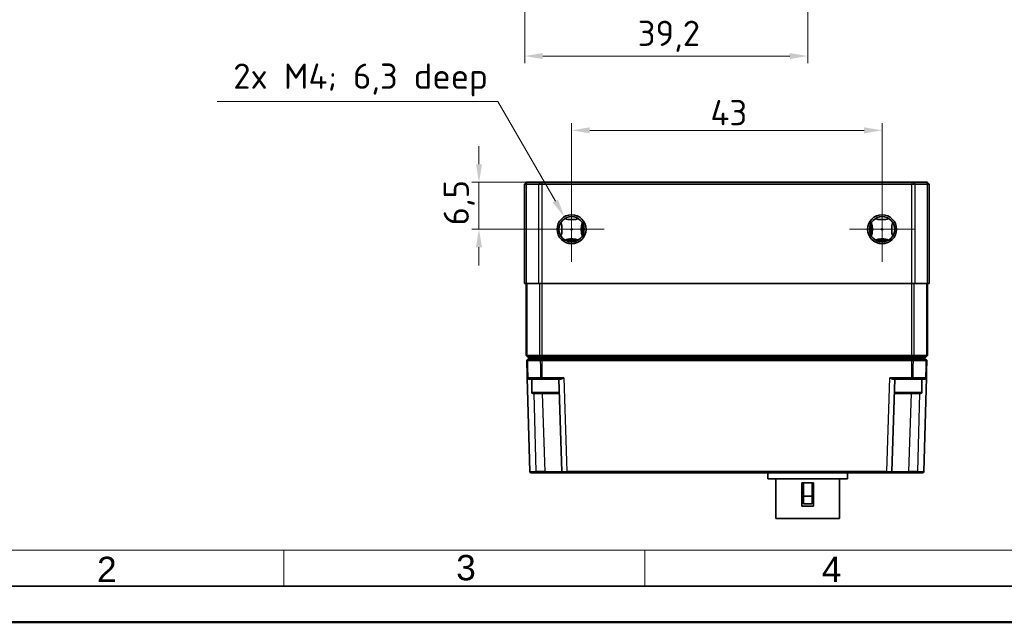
# Model space of a CAD drawing. Header units: millimetres. Extents: x 0 to 420, y 0 to 297.
# Tile 2 of 33: x 74 to 211, y 0 to 83. Entities that reach past the tile are written whole.
import ezdxf

# ---------------------------------------------------------------- set-up
doc = ezdxf.new("R2010")
doc.units = ezdxf.units.MM
doc.layers.get('0').update_dxf_attribs({"lineweight": 25})
for name, color, linetype, lineweight in [('001', 7, 'Continuous', 50), ('Bemaßung (ISO)', 7, 'Continuous', 18), ('Mittelpunktmarkierung (ISO)', 7, 'Continuous', 18), ('Sichtbar (ISO)', 7, 'Continuous', 35), ('Sichtbar schmal (ISO)', 7, 'Continuous', 25)]:
    doc.layers.add(name, color=color, linetype=linetype, lineweight=lineweight)
doc.layers.add('Symbole(DIN)', color=3, linetype='Continuous', lineweight=25, true_color=0x00ff00)
doc.styles.add('Aktuell-DIN', font='arial.ttf')
doc.styles.add('Notiztext (DIN)', font='isocpeur.ttf')
doc.dimstyles.new('Standard (DIN)', dxfattribs={"dimtxt": 3.5, "dimasz": 2.5, "dimexe": 1, "dimexo": 0, "dimgap": 0.7, "dimtad": 1, "dimtoh": 1, "dimrnd": 1e-08, "dimtxsty": 'Notiztext (DIN)', "dimcen": 0.09, "dimdle": 10, "dimclrd": 256, "dimclre": 256, "dimclrt": 256, "dimazin": 2, "dimtfac": 0.514286, "dimtdec": 4, "dimtmove": 0, "dimatfit": 3, "dimfxl": 1, "dimtolj": 1, "dimlwd": -1, "dimlwe": -1, "dimarcsym": 0})

# ---------------------------------------------------------------- blocks, each defined once
blk = doc.blocks.new('*D24')
at = {"layer": 'Bemaßung (ISO)', "transparency": 16777216}
for p, q in [((150.88, 54.4), (150.88, 69.09)), ((193.88, 54.4), (193.88, 69.09)), ((153.38, 68.09), (191.38, 68.09))]:
    blk.add_line(p, q, dxfattribs=at)
for points in [[(153.38, 68.51), (153.38, 67.68), (150.88, 68.09)], [(191.38, 68.51), (191.38, 67.68), (193.88, 68.09)]]:
    blk.add_solid(points, dxfattribs=at)
at = {"layer": 'Defpoints', "color": 0, "transparency": 16777216}
for p in [(193.88, 68.09), (150.88, 54.4), (193.88, 54.4)]:
    blk.add_point(p, dxfattribs=at)
at = {"layer": 'Bemaßung (ISO)', "transparency": 16777216, "insert": (170.1, 72.29), "char_height": 3.5, "attachment_point": 1, "style": 'Notiztext (DIN)'}
blk.add_mtext('\\A1;43', dxfattribs=at)
blk = doc.blocks.new('*D25')
at = {"layer": 'Bemaßung (ISO)', "transparency": 16777216}
for p, q in [((138.05, 63.4), (138.05, 65.9)), ((146.73, 60.9), (137.05, 60.9)), ((138.05, 60.9), (138.05, 58.4)), ((138.05, 58.4), (138.05, 56.9)), ((138.05, 54.4), (138.05, 56.9)), ((150.88, 54.4), (137.05, 54.4)), ((138.05, 51.9), (138.05, 49.4))]:
    blk.add_line(p, q, dxfattribs=at)
for points in [[(137.63, 63.4), (138.47, 63.4), (138.05, 60.9)], [(137.63, 51.9), (138.47, 51.9), (138.05, 54.4)]]:
    blk.add_solid(points, dxfattribs=at)
at = {"layer": 'Defpoints', "color": 0, "transparency": 16777216}
for p in [(146.73, 60.9), (138.05, 54.4), (150.88, 54.4)]:
    blk.add_point(p, dxfattribs=at)
at = {"layer": 'Bemaßung (ISO)', "transparency": 16777216, "insert": (133.15, 54.93), "char_height": 3.5, "attachment_point": 1, "rotation": 90, "style": 'Notiztext (DIN)'}
blk.add_mtext('\\A1;6,5', dxfattribs=at)
blk = doc.blocks.new('*D26')
at = {"layer": 'Bemaßung (ISO)', "transparency": 16777216}
for p, q in [((101.79, 72.09), (140.66, 72.09)), ((140.66, 72.09), (148.63, 58.29)), ((150.79, 54.4), (150.97, 54.4)), ((150.88, 54.31), (150.88, 54.49))]:
    blk.add_line(p, q, dxfattribs=at)
blk.add_solid([(148.99, 58.5), (148.26, 58.09), (149.88, 56.13)], dxfattribs=at)
at = {"layer": 'Defpoints', "color": 0, "transparency": 16777216}
for p in [(149.88, 56.13), (151.88, 52.66)]:
    blk.add_point(p, dxfattribs=at)
at = {"layer": 'Bemaßung (ISO)', "transparency": 16777216, "insert": (101.79, 77.34), "char_height": 3.5, "attachment_point": 1, "style": 'Notiztext (DIN)'}
blk.add_mtext('\\A1; 2x M4; 6,3 deep', dxfattribs=at)
blk = doc.blocks.new('*D38')
at = {"layer": 'Bemaßung (ISO)', "transparency": 16777216}
for p, q in [((183.58, 172.37), (183.58, 77.37)), ((144.38, 123.03), (144.38, 77.37)), ((146.88, 78.37), (181.08, 78.37))]:
    blk.add_line(p, q, dxfattribs=at)
for points in [[(146.88, 78.79), (146.88, 77.96), (144.38, 78.37)], [(181.08, 78.79), (181.08, 77.96), (183.58, 78.37)]]:
    blk.add_solid(points, dxfattribs=at)
at = {"layer": 'Defpoints', "color": 0, "transparency": 16777216}
for p in [(183.58, 172.37), (144.38, 123.03), (183.58, 78.37)]:
    blk.add_point(p, dxfattribs=at)
at = {"layer": 'Bemaßung (ISO)', "transparency": 16777216, "insert": (160.04, 83.27), "char_height": 3.5, "attachment_point": 1, "style": 'Notiztext (DIN)'}
blk.add_mtext('\\A1;39,2', dxfattribs=at)
blk = doc.blocks.new('Ränder Basler-A3')
at = {"layer": '001', "color": 7, "linetype": 'Continuous', "lineweight": 18}
for p, q in [((227, 10), (10, 10)), ((111, 10), (111, 5)), ((161, 10), (161, 5))]:
    blk.add_line(p, q, dxfattribs=at)
at = {"layer": '001', "color": 7, "linetype": 'Continuous', "lineweight": 35}
blk.add_line((415, 5), (5, 5), dxfattribs=at)
at = {"layer": '001'}
blk.add_line((420, 0), (0, 0), dxfattribs=at)
at = {"layer": 'Symbole(DIN)', "color": 250, "true_color": 0x3f3f3f, "char_height": 3.5, "attachment_point": 4, "style": 'Aktuell-DIN'}
for s, insert in [('\\fArial|b0|i0;2', (85.15, 7.32)), ('\\fArial|b0|i0;3', (134.89, 7.54)), ('\\fArial|b0|i0;4', (185.53, 7.32))]:
    blk.add_mtext(s, dxfattribs=dict(at, insert=insert))

msp = doc.modelspace()

# ---------------------------------------------------------------- linework, layer by layer
at = {"layer": 'Mittelpunktmarkierung (ISO)', "linetype": 'Continuous'}
for p, q in [((150.8757, 58.8964), (150.8757, 49.8964)), ((193.8757, 58.8964), (193.8757, 49.8964)), ((155.3757, 54.3964), (146.3757, 54.3964)), ((198.3757, 54.3964), (189.3757, 54.3964))]:
    msp.add_line(p, q, dxfattribs=at)
at = {"layer": 'Sichtbar (ISO)'}
for p, q in [((144.6257, 60.8964), (144.3757, 60.6464)), ((144.3757, 46.8964), (144.3757, 60.6464)), ((144.3757, 60.6464), (144.5803, 60.6464)), ((146.3315, 60.6464), (144.5803, 60.6464)), ((144.728, 60.8964), (144.6257, 60.8964)), ((144.728, 60.8964), (146.5332, 60.8964)), ((146.3315, 60.6464), (146.7349, 60.6464)), ((146.7349, 60.8964), (146.5332, 60.8964)), ((146.7349, 60.8964), (198.0164, 60.8964)), ((198.0164, 60.6464), (146.7349, 60.6464)), ((198.2181, 60.8964), (198.0164, 60.8964)), ((198.0164, 60.6464), (198.4198, 60.6464)), ((198.2181, 60.8964), (200.0233, 60.8964)), ((200.171, 60.6464), (198.4198, 60.6464)), ((200.1257, 60.8964), (200.0233, 60.8964)), ((200.3757, 60.6464), (200.1257, 60.8964)), ((200.171, 60.6464), (200.3757, 60.6464)), ((200.3757, 60.6464), (200.3757, 46.8964)), ((152.3757, 55.2977), (152.3757, 53.495)), ((192.3757, 53.495), (192.3757, 55.2977)), ((151.7771, 52.8964), (149.9743, 52.8964)), ((194.7771, 52.8964), (192.9743, 52.8964)), ((144.3757, 46.8964), (144.5803, 46.8964)), ((144.5757, 36.9464), (144.5757, 46.8964)), ((146.3315, 46.8964), (144.5803, 46.8964)), ((146.3315, 46.8964), (146.7349, 46.8964)), ((198.0164, 46.8964), (146.7349, 46.8964)), ((198.0164, 46.8964), (198.4198, 46.8964)), ((200.171, 46.8964), (198.4198, 46.8964)), ((200.171, 46.8964), (200.3757, 46.8964)), ((200.1757, 46.8964), (200.1757, 36.9464)), ((144.6985, 36.9464), (144.5757, 36.9464)), ((144.5757, 36.9464), (144.8257, 36.6964)), ((144.6985, 36.9464), (146.4929, 36.9464)), ((146.7349, 36.9464), (146.4929, 36.9464)), ((146.7349, 36.9464), (198.0164, 36.9464)), ((198.2585, 36.9464), (198.0164, 36.9464)), ((198.2585, 36.9464), (200.0529, 36.9464)), ((199.9257, 36.6964), (200.1757, 36.9464)), ((200.1757, 36.9464), (200.0529, 36.9464)), ((144.8257, 36.6964), (144.8461, 36.6964)), ((146.6946, 36.6964), (144.8461, 36.6964)), ((145.3757, 36.6964), (145.3757, 36.4464)), ((146.3757, 36.4464), (146.3757, 36.6964)), ((146.6946, 36.6964), (146.7349, 36.6964)), ((198.0164, 36.6964), (146.7349, 36.6964)), ((198.0164, 36.6964), (198.0567, 36.6964)), ((199.9052, 36.6964), (198.0567, 36.6964)), ((198.3757, 36.6964), (198.3757, 36.4464)), ((199.3757, 36.4464), (199.3757, 36.6964)), ((199.9052, 36.6964), (199.9257, 36.6964)), ((145.078, 20.8811), (144.7387, 33.8411)), ((144.9791, 33.6464), (146.7315, 33.6464)), ((145.3757, 31.8464), (145.3757, 33.6464)), ((146.8118, 33.6464), (149.3022, 33.6464)), ((149.087, 33.6464), (149.5227, 20.8795)), ((195.2286, 20.8795), (195.6643, 33.6464)), ((195.4491, 33.6464), (197.9395, 33.6464)), ((198.0199, 33.6464), (199.7722, 33.6464)), ((199.3757, 31.8464), (199.3757, 33.6464)), ((200.0127, 33.8411), (199.6733, 20.8811)), ((148.9757, 31.6464), (145.5757, 31.6464)), ((199.1757, 31.6464), (195.7757, 31.6464)), ((145.9071, 20.6864), (145.278, 20.6864)), ((145.9071, 20.6864), (147.1285, 20.6864)), ((147.1285, 20.6864), (149.7226, 20.6864)), ((150.2224, 20.6864), (149.7226, 20.6864)), ((150.2224, 20.6864), (194.5289, 20.6864)), ((178.0757, 20.6864), (178.0757, 19.8364)), ((189.0757, 20.6864), (189.0757, 19.8364)), ((195.0288, 20.6864), (194.5289, 20.6864)), ((195.0288, 20.6864), (197.6228, 20.6864)), ((197.6228, 20.6864), (198.8442, 20.6864)), ((199.4734, 20.6864), (198.8442, 20.6864)), ((189.0757, 19.8364), (178.0757, 19.8364)), ((179.1507, 19.8364), (179.1507, 14.3864)), ((182.7757, 16.0864), (182.7757, 19.2864)), ((184.3757, 19.2864), (182.7757, 19.2864)), ((182.9757, 19.2864), (182.9757, 17.4655)), ((184.1757, 17.4655), (184.1757, 19.2864)), ((184.3757, 19.2864), (184.3757, 16.0864)), ((188.0007, 19.8364), (188.0007, 14.3864)), ((182.9757, 16.3864), (182.9757, 17.4655)), ((182.9757, 17.4655), (184.1757, 17.4655)), ((184.1757, 16.3864), (182.9757, 16.3864)), ((184.1757, 17.4655), (184.1757, 16.3864)), ((182.7757, 16.0864), (184.3757, 16.0864)), ((188.0007, 14.3864), (179.1507, 14.3864))]:
    msp.add_line(p, q, dxfattribs=at)
for centre, radius in [((150.8757, 54.3964), 2), ((150.8757, 54.3964), 1.75), ((193.8757, 54.3964), 2), ((193.8757, 54.3964), 1.75), ((150.8757, 54.3964), 0.0857), ((193.8757, 54.3964), 0.0857)]:
    msp.add_circle(centre, radius, dxfattribs=at)
for centre, start, end in [((144.9386, 33.8464), 181.5, 270), ((199.8128, 33.8464), 270, 358.5), ((145.5757, 31.8464), 180, 270), ((148.9757, 31.8464), 270, 331.650842), ((195.7757, 31.8464), 208.349158, 270), ((199.1757, 31.8464), 270, 0), ((145.278, 20.8864), 181.5, 270), ((149.7226, 20.8864), 181.954526, 270), ((195.0288, 20.8864), 270, 358.045474), ((199.4734, 20.8864), 270, 358.5)]:
    msp.add_arc(centre, 0.2, start, end, dxfattribs=at)
for points, knots in [([(149.3757, 53.495), (149.4127, 53.5604), (149.4419, 53.6303), (149.5263, 53.9019), (149.5417, 54.1686), (149.5417, 54.6241), (149.5263, 54.8909), (149.4419, 55.1624), (149.4127, 55.2323), (149.3757, 55.2977)], [0.05648451, 0.05648451, 0.05648451, 0.05648451, 0.080483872, 0.080483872, 0.148799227, 0.148799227, 0.217114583, 0.217114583, 0.241113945, 0.241113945, 0.241113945, 0.241113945]), ([(151.7771, 55.8964), (151.7116, 55.8593), (151.6417, 55.8301), (151.3702, 55.7457), (151.1034, 55.7303), (150.648, 55.7303), (150.3812, 55.7457), (150.1096, 55.8301), (150.0397, 55.8593), (149.9743, 55.8964)], [1.373051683, 1.373051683, 1.373051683, 1.373051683, 1.397051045, 1.397051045, 1.4653664, 1.4653664, 1.533681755, 1.533681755, 1.557681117, 1.557681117, 1.557681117, 1.557681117]), ([(152.3757, 55.2977), (152.3391, 55.232), (152.3094, 55.1624), (152.225, 54.8909), (152.2096, 54.6241), (152.2096, 54.1686), (152.225, 53.9019), (152.3094, 53.6303), (152.3391, 53.5607), (152.3757, 53.495)], [-0.241113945, -0.241113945, -0.241113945, -0.241113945, -0.217114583, -0.217114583, -0.148799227, -0.148799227, -0.080483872, -0.080483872, -0.05648451, -0.05648451, -0.05648451, -0.05648451]), ([(152.3757, 53.495), (152.4367, 53.7967), (152.4695, 54.1058), (152.4695, 54.6869), (152.4367, 54.996), (152.3757, 55.2977)], [2.185815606, 2.185815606, 2.185815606, 2.185815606, 2.272990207, 2.272990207, 2.360164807, 2.360164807, 2.360164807, 2.360164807]), ([(192.3757, 53.495), (192.3415, 53.665), (192.3156, 53.8345), (192.2778, 54.2418), (192.2753, 54.509), (192.3142, 54.9519), (192.3417, 55.1297), (192.3757, 55.2977)], [-2.33404663, -2.33404663, -2.33404663, -2.33404663, -2.284091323, -2.284091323, -2.210816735, -2.210816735, -2.160817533, -2.160817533, -2.160817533, -2.160817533]), ([(192.3757, 55.2977), (192.4122, 55.232), (192.4419, 55.1624), (192.5263, 54.8909), (192.5417, 54.6241), (192.5417, 54.1686), (192.5263, 53.9019), (192.4419, 53.6303), (192.4122, 53.5607), (192.3757, 53.495)], [0.05648451, 0.05648451, 0.05648451, 0.05648451, 0.080483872, 0.080483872, 0.148799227, 0.148799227, 0.217114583, 0.217114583, 0.241113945, 0.241113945, 0.241113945, 0.241113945]), ([(194.7771, 55.8964), (194.7116, 55.8593), (194.6417, 55.8301), (194.3702, 55.7457), (194.1034, 55.7303), (193.648, 55.7303), (193.3812, 55.7457), (193.1096, 55.8301), (193.0397, 55.8593), (192.9743, 55.8964)], [-0.241113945, -0.241113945, -0.241113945, -0.241113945, -0.217114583, -0.217114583, -0.148799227, -0.148799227, -0.080483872, -0.080483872, -0.05648451, -0.05648451, -0.05648451, -0.05648451]), ([(195.3757, 53.495), (195.3386, 53.5604), (195.3094, 53.6303), (195.225, 53.9019), (195.2096, 54.1686), (195.2096, 54.6241), (195.225, 54.8909), (195.3094, 55.1624), (195.3386, 55.2323), (195.3757, 55.2977)], [1.373051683, 1.373051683, 1.373051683, 1.373051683, 1.397051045, 1.397051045, 1.4653664, 1.4653664, 1.533681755, 1.533681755, 1.557681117, 1.557681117, 1.557681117, 1.557681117]), ([(149.9743, 52.8964), (150.0401, 52.9329), (150.1096, 52.9626), (150.3812, 53.047), (150.648, 53.0624), (151.1034, 53.0624), (151.3702, 53.047), (151.6417, 52.9626), (151.7113, 52.9329), (151.7771, 52.8964)], [0.05648451, 0.05648451, 0.05648451, 0.05648451, 0.080483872, 0.080483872, 0.148799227, 0.148799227, 0.217114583, 0.217114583, 0.241113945, 0.241113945, 0.241113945, 0.241113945]), ([(151.7771, 52.8964), (151.607, 52.8622), (151.4375, 52.8363), (151.0303, 52.7985), (150.763, 52.796), (150.3202, 52.8349), (150.1423, 52.8623), (149.9743, 52.8964)], [-2.33404663, -2.33404663, -2.33404663, -2.33404663, -2.284091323, -2.284091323, -2.210816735, -2.210816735, -2.160817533, -2.160817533, -2.160817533, -2.160817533]), ([(192.9743, 52.8964), (193.0401, 52.9329), (193.1096, 52.9626), (193.3812, 53.047), (193.648, 53.0624), (194.1034, 53.0624), (194.3702, 53.047), (194.6417, 52.9626), (194.7113, 52.9329), (194.7771, 52.8964)], [0.05648451, 0.05648451, 0.05648451, 0.05648451, 0.080483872, 0.080483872, 0.148799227, 0.148799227, 0.217114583, 0.217114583, 0.241113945, 0.241113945, 0.241113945, 0.241113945]), ([(194.7771, 52.8964), (194.607, 52.8622), (194.4375, 52.8363), (194.0303, 52.7985), (193.763, 52.796), (193.3202, 52.8349), (193.1423, 52.8623), (192.9743, 52.8964)], [2.174474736, 2.174474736, 2.174474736, 2.174474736, 2.224430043, 2.224430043, 2.297704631, 2.297704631, 2.347703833, 2.347703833, 2.347703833, 2.347703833]), ([(144.6757, 36.2464), (144.6757, 36.2462), (144.6802, 36.246), (144.7029, 36.2457), (144.728, 36.2458), (144.771, 36.2462), (144.7813, 36.2462), (144.7923, 36.2464), (144.7942, 36.2464), (144.7962, 36.2464), (144.7982, 36.2464)], [16.86504477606, 16.86504477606, 16.86504477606, 16.86504477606, 16.86817813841, 16.86817813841, 16.87319151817, 16.87319151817, 16.87463969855, 16.87463969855, 16.87463969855, 16.87489787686, 16.87489787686, 16.87489787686, 16.87489787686]), ([(144.7982, 36.2464), (144.9643, 36.2464), (145.1248, 36.2464), (145.4376, 36.2464), (145.5894, 36.2464), (145.8811, 36.2464), (146.0211, 36.2464), (146.2889, 36.2464), (146.4162, 36.2464), (146.5382, 36.2464)], [16.874897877, 16.874897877, 16.874897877, 16.874897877, 16.938009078, 16.938009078, 17.001510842, 17.001510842, 17.064754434, 17.064754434, 17.127865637, 17.127865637, 17.127865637, 17.127865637]), ([(144.9134, 36.4464), (144.9127, 36.4464), (144.912, 36.4464), (144.9113, 36.4464), (144.9075, 36.4464), (144.9039, 36.4464), (144.8888, 36.4464), (144.88, 36.4464), (144.872, 36.4464), (144.8704, 36.4464), (144.8704, 36.4464)], [-16.87489787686, -16.87489787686, -16.87489787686, -16.87489787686, -16.87463969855, -16.87463969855, -16.87463969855, -16.87319151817, -16.87319151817, -16.86817813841, -16.86817813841, -16.86504477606, -16.86504477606, -16.86504477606, -16.86504477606]), ([(146.6952, 36.4464), (146.5703, 36.4464), (146.4399, 36.4464), (146.1657, 36.4464), (146.0223, 36.4464), (145.7236, 36.4464), (145.5682, 36.4464), (145.2479, 36.4464), (145.0835, 36.4464), (144.9134, 36.4464)], [-17.127865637, -17.127865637, -17.127865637, -17.127865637, -17.064754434, -17.064754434, -17.001510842, -17.001510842, -16.938009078, -16.938009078, -16.874897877, -16.874897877, -16.874897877, -16.874897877]), ([(146.5382, 36.2464), (146.556, 36.2462), (146.5773, 36.246), (146.6397, 36.2457), (146.685, 36.2458), (146.7456, 36.2462), (146.759, 36.2463), (146.7726, 36.2464), (146.775, 36.2464), (146.7775, 36.2464), (146.78, 36.2464)], [17.12786563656, 17.12786563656, 17.12786563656, 17.12786563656, 17.13100982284, 17.13100982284, 17.13604052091, 17.13604052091, 17.13745921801, 17.13745921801, 17.13745921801, 17.1377187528, 17.1377187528, 17.1377187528, 17.1377187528]), ([(146.78, 36.4464), (146.7791, 36.4464), (146.7783, 36.4464), (146.7774, 36.4464), (146.7727, 36.4464), (146.7679, 36.4464), (146.7467, 36.4464), (146.7308, 36.4464), (146.7089, 36.4464), (146.7015, 36.4464), (146.6952, 36.4464)], [-17.1377187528, -17.1377187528, -17.1377187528, -17.1377187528, -17.13745921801, -17.13745921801, -17.13745921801, -17.13604052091, -17.13604052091, -17.13100982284, -17.13100982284, -17.12786563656, -17.12786563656, -17.12786563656, -17.12786563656]), ([(197.9713, 36.4464), (197.2563, 36.4464), (196.5559, 36.4464), (195.1361, 36.4464), (194.4204, 36.4464), (191.3915, 36.4464), (189.0876, 36.4464), (181.9765, 36.4464), (177.1769, 36.4464), (168.1102, 36.4464), (163.8438, 36.4464), (158.1542, 36.4464), (156.7317, 36.4464), (153.8885, 36.4464), (152.4694, 36.4464), (150.3313, 36.4464), (149.6162, 36.4464), (148.1963, 36.4464), (147.4954, 36.4464), (146.78, 36.4464)], [-22.25685295, -22.25685295, -22.25685295, -22.25685295, -22.04379533, -22.04379533, -21.83047819, -21.83047819, -21.13739778, -21.13739778, -19.69741561, -19.69741561, -18.41737044, -18.41737044, -17.99073197, -17.99073197, -17.5640935, -17.5640935, -17.35090613, -17.35090613, -17.13771875, -17.13771875, -17.13771875, -17.13771875]), ([(146.78, 36.2464), (147.4954, 36.2464), (148.1963, 36.2464), (149.6162, 36.2464), (150.3313, 36.2464), (152.4694, 36.2464), (153.8885, 36.2464), (156.7317, 36.2464), (158.1542, 36.2464), (163.8438, 36.2464), (168.1102, 36.2464), (177.1769, 36.2464), (181.9765, 36.2464), (189.0876, 36.2464), (191.3915, 36.2464), (194.4204, 36.2464), (195.1361, 36.2464), (196.5559, 36.2464), (197.2563, 36.2464), (197.9713, 36.2464)], [17.13771875, 17.13771875, 17.13771875, 17.13771875, 17.35090613, 17.35090613, 17.5640935, 17.5640935, 17.99073197, 17.99073197, 18.41737044, 18.41737044, 19.69741561, 19.69741561, 21.13739778, 21.13739778, 21.83047819, 21.83047819, 22.04379533, 22.04379533, 22.25685295, 22.25685295, 22.25685295, 22.25685295]), ([(198.0561, 36.4464), (198.0556, 36.4464), (198.0551, 36.4464), (198.0545, 36.4464), (198.0516, 36.4464), (198.0484, 36.4464), (198.033, 36.4464), (198.0182, 36.4464), (197.9922, 36.4464), (197.9818, 36.4464), (197.9713, 36.4464)], [-22.26670606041, -22.26670606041, -22.26670606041, -22.26670606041, -22.2664478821, -22.2664478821, -22.2664478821, -22.2649999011, -22.2649999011, -22.25998639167, -22.25998639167, -22.25685294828, -22.25685294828, -22.25685294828, -22.25685294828]), ([(197.9713, 36.2464), (198.0013, 36.2462), (198.031, 36.246), (198.105, 36.2457), (198.1472, 36.2458), (198.1911, 36.2462), (198.2002, 36.2462), (198.2087, 36.2464), (198.2102, 36.2464), (198.2117, 36.2464), (198.2131, 36.2464)], [22.25685294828, 22.25685294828, 22.25685294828, 22.25685294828, 22.25998639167, 22.25998639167, 22.2649999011, 22.2649999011, 22.2664478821, 22.2664478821, 22.2664478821, 22.26670606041, 22.26670606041, 22.26670606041, 22.26670606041]), ([(199.838, 36.4464), (199.6676, 36.4464), (199.5035, 36.4464), (199.1838, 36.4464), (199.029, 36.4464), (198.7302, 36.4464), (198.5862, 36.4464), (198.3114, 36.4464), (198.1809, 36.4464), (198.0561, 36.4464)], [-22.51967382, -22.51967382, -22.51967382, -22.51967382, -22.456562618, -22.456562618, -22.393319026, -22.393319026, -22.329817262, -22.329817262, -22.26670606, -22.26670606, -22.26670606, -22.26670606]), ([(198.2131, 36.2464), (198.335, 36.2464), (198.4625, 36.2464), (198.7308, 36.2464), (198.8714, 36.2464), (199.1632, 36.2464), (199.3144, 36.2464), (199.6265, 36.2464), (199.7869, 36.2464), (199.9532, 36.2464)], [22.26670606, 22.26670606, 22.26670606, 22.26670606, 22.329817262, 22.329817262, 22.393319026, 22.393319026, 22.456562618, 22.456562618, 22.51967382, 22.51967382, 22.51967382, 22.51967382]), ([(199.8809, 36.4464), (199.8809, 36.4464), (199.8793, 36.4464), (199.8713, 36.4464), (199.8625, 36.4464), (199.8469, 36.4464), (199.8426, 36.4464), (199.838, 36.4464)], [-22.52952702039, -22.52952702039, -22.52952702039, -22.52952702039, -22.52639294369, -22.52639294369, -22.52137842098, -22.52137842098, -22.5196738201, -22.5196738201, -22.5196738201, -22.5196738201]), ([(199.9532, 36.2464), (199.9663, 36.2463), (199.9786, 36.2462), (200.0233, 36.2458), (200.0484, 36.2457), (200.0712, 36.246), (200.0757, 36.2462), (200.0757, 36.2464)], [22.5196738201, 22.5196738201, 22.5196738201, 22.5196738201, 22.52137842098, 22.52137842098, 22.52639294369, 22.52639294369, 22.52952702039, 22.52952702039, 22.52952702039, 22.52952702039]), ([(144.9386, 33.6464), (144.9386, 33.6464), (144.939, 33.6464), (144.9421, 33.6464), (144.9484, 33.6464), (144.9638, 33.6464), (144.9711, 33.6464), (144.9791, 33.6464)], [0, 0, 0, 0, 0.00149696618, 0.00149696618, 0.00629615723, 0.00629615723, 0.00929565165, 0.00929565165, 0.00929565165, 0.00929565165]), ([(146.7315, 33.6464), (146.7344, 33.6464), (146.7377, 33.6464), (146.7527, 33.6464), (146.7667, 33.6464), (146.7917, 33.6464), (146.8018, 33.6464), (146.8118, 33.6464)], [0, 0, 0, 0, 0.00149696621, 0.00149696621, 0.00629615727, 0.00629615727, 0.00929565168, 0.00929565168, 0.00929565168, 0.00929565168]), ([(149.7802, 33.8411), (149.6977, 33.7963), (149.6092, 33.7482), (149.4839, 33.6918), (149.4434, 33.6756), (149.3686, 33.6532), (149.3342, 33.6463), (149.3022, 33.6464)], [0, 0, 0, 0, 0.0281710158, 0.0281710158, 0.0422565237, 0.0422565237, 0.0555891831, 0.0555891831, 0.0555891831, 0.0555891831]), ([(195.4491, 33.6464), (195.4171, 33.6463), (195.3827, 33.6532), (195.308, 33.6756), (195.2674, 33.6918), (195.1422, 33.7482), (195.0537, 33.7963), (194.9712, 33.8411)], [0.1265068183, 0.1265068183, 0.1265068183, 0.1265068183, 0.1398394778, 0.1398394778, 0.1539249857, 0.1539249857, 0.1820960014, 0.1820960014, 0.1820960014, 0.1820960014]), ([(197.9395, 33.6464), (197.9445, 33.6464), (197.9495, 33.6464), (197.9703, 33.6464), (197.9855, 33.6464), (198.0067, 33.6464), (198.0139, 33.6464), (198.0199, 33.6464)], [0, 0, 0, 0, 0.00149696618, 0.00149696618, 0.00629615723, 0.00629615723, 0.00929565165, 0.00929565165, 0.00929565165, 0.00929565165]), ([(199.7722, 33.6464), (199.7762, 33.6464), (199.78, 33.6464), (199.7949, 33.6464), (199.8034, 33.6464), (199.8112, 33.6464), (199.8128, 33.6464), (199.8128, 33.6464)], [0, 0, 0, 0, 0.00149696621, 0.00149696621, 0.00629615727, 0.00629615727, 0.00929565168, 0.00929565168, 0.00929565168, 0.00929565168])]:
    msp.add_open_spline(points, degree=3, knots=knots, dxfattribs=at)
for points, degree in [([(144.6757, 36.2464), (144.8704, 36.4464)], 1), ([(144.6757, 36.2464), (144.6967, 35.4447), (144.7177, 34.6429), (144.7387, 33.8411)], 3), ([(200.0127, 33.8411), (200.0337, 34.6429), (200.0547, 35.4447), (200.0757, 36.2464)], 3)]:
    msp.add_open_spline(points, degree=degree, dxfattribs=at)
at = {"layer": 'Sichtbar schmal (ISO)'}
for p, q in [((144.728, 60.8964), (144.5803, 60.6464)), ((144.5803, 60.6464), (144.5803, 46.8964)), ((146.5332, 60.8964), (146.3315, 60.6464)), ((146.3315, 46.8964), (146.3315, 60.6464)), ((146.7349, 60.8964), (146.7349, 60.6464)), ((146.7349, 60.6464), (146.7349, 46.8964)), ((198.0164, 60.8964), (198.0164, 60.6464)), ((198.0164, 46.8964), (198.0164, 60.6464)), ((198.2181, 60.8964), (198.4198, 60.6464)), ((198.4198, 60.6464), (198.4198, 46.8964)), ((200.0233, 60.8964), (200.171, 60.6464)), ((200.171, 46.8964), (200.171, 60.6464)), ((144.6985, 46.8964), (144.6985, 36.9464)), ((146.4929, 36.9464), (146.4929, 46.8964)), ((146.7349, 46.8964), (146.7349, 36.9464)), ((198.0164, 36.9464), (198.0164, 46.8964)), ((198.2585, 46.8964), (198.2585, 36.9464)), ((200.0529, 36.9464), (200.0529, 46.8964)), ((144.8461, 36.6964), (144.6985, 36.9464)), ((146.6946, 36.6964), (146.4929, 36.9464)), ((146.7349, 36.6964), (146.7349, 36.9464)), ((198.0164, 36.6964), (198.0164, 36.9464)), ((198.0567, 36.6964), (198.2585, 36.9464)), ((199.9052, 36.6964), (200.0529, 36.9464)), ((146.5707, 33.8411), (144.8602, 33.8411)), ((146.8118, 33.6464), (146.8118, 33.8411)), ((149.7802, 33.8411), (146.8118, 33.8411)), ((149.7802, 33.8411), (150.2224, 20.8811)), ((194.5289, 20.8811), (194.9712, 33.8411)), ((197.9395, 33.8411), (194.9712, 33.8411)), ((197.9395, 33.6464), (197.9395, 33.8411)), ((199.8911, 33.8411), (198.1806, 33.8411)), ((145.3757, 31.8464), (149.1484, 31.8464)), ((145.9589, 20.8811), (145.677, 31.6464)), ((146.7816, 31.6464), (147.1803, 20.8811)), ((195.6029, 31.8464), (199.3757, 31.8464)), ((197.5711, 20.8811), (197.9697, 31.6464)), ((199.0743, 31.6464), (198.7924, 20.8811)), ((147.1803, 20.8811), (145.9589, 20.8811)), ((194.5289, 20.8811), (150.2224, 20.8811)), ((150.2224, 20.6864), (150.2224, 20.8811)), ((194.5289, 20.6864), (194.5289, 20.8811)), ((198.7924, 20.8811), (197.5711, 20.8811))]:
    msp.add_line(p, q, dxfattribs=at)
for centre, major_axis, ratio, start_param, end_param in [((144.9791, 33.8464), (0, -0.2), 0.59460767, 4.73856892, 6.28318531), ((146.7315, 33.8464), (0, -0.2), 0.80401599, 4.73856892, 6.28318531), ((198.0199, 33.8464), (0, -0.2), 0.80401599, 0, 1.54461639), ((199.7722, 33.8464), (0, -0.2), 0.59460767, 0, 1.54461639), ((145.7781, 20.8864), (-0.7001, -0.0052), 0.00973792, 0.00018216, 1.83188497), ((145.9071, 20.8864), (0, -0.2), 0.25881905, 0, 1.54461639), ((147.1285, 20.8864), (0, -0.2), 0.25881905, 0, 1.54461639), ((147.7471, 20.8864), (-2.2018, 0.0074), 0.0033565, 1.31041053, 2.50899612), ((150.2229, 20.8864), (-0.7002, -0.0068), 0.00747034, 0.00018211, 1.57008563), ((194.5285, 20.8864), (-0.7002, 0.0068), 0.00747034, 1.57150702, 3.14141055), ((197.0042, 20.8864), (-2.2018, -0.0074), 0.0033565, 0.63259655, 1.83118212), ((197.6228, 20.8864), (0, -0.2), 0.25881905, 4.73856892, 6.28318531), ((198.9732, 20.8864), (-0.7001, 0.0052), 0.00973792, 1.30970769, 3.1414105), ((198.8442, 20.8864), (0, -0.2), 0.25881905, 4.73856892, 6.28318531)]:
    msp.add_ellipse(centre, major_axis=major_axis, ratio=ratio, start_param=start_param, end_param=end_param, dxfattribs=at)
for points, degree in [([(144.7982, 36.2464), (144.9134, 36.4464)], 1), ([(144.8602, 33.8411), (144.8395, 34.6429), (144.8188, 35.4447), (144.7982, 36.2464)], 3), ([(146.5382, 36.2464), (146.6952, 36.4464)], 1), ([(146.5382, 36.2464), (146.5491, 35.4447), (146.5599, 34.6429), (146.5707, 33.8411)], 3), ([(146.78, 36.2464), (146.78, 36.4464)], 1), ([(146.8118, 33.8411), (146.8013, 34.6429), (146.7906, 35.4447), (146.78, 36.2464)], 3), ([(197.9713, 36.2464), (197.9607, 35.4447), (197.9501, 34.6429), (197.9395, 33.8411)], 3), ([(197.9713, 36.2464), (197.9713, 36.4464)], 1), ([(198.2131, 36.2464), (198.0561, 36.4464)], 1), ([(198.1806, 33.8411), (198.1914, 34.6429), (198.2023, 35.4447), (198.2131, 36.2464)], 3), ([(199.9532, 36.2464), (199.838, 36.4464)], 1), ([(199.8809, 36.4464), (200.0757, 36.2464)], 1), ([(199.9532, 36.2464), (199.9325, 35.4447), (199.9118, 34.6429), (199.8911, 33.8411)], 3)]:
    msp.add_open_spline(points, degree=degree, dxfattribs=at)
for points, knots in [([(144.8602, 33.8411), (144.8361, 33.8409), (144.8144, 33.8407), (144.768, 33.8404), (144.7493, 33.8405), (144.7398, 33.8409), (144.7387, 33.841), (144.7387, 33.8411)], [-0.00929565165, -0.00929565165, -0.00929565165, -0.00929565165, -0.00629615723, -0.00629615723, -0.00149696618, -0.00149696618, 0, 0, 0, 0]), ([(146.8118, 33.8411), (146.7819, 33.8409), (146.7514, 33.8407), (146.6765, 33.8404), (146.6343, 33.8405), (146.5895, 33.8409), (146.5796, 33.841), (146.5707, 33.8411)], [-0.00929565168, -0.00929565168, -0.00929565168, -0.00929565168, -0.00629615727, -0.00629615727, -0.00149696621, -0.00149696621, 0, 0, 0, 0]), ([(198.1806, 33.8411), (198.1628, 33.8409), (198.141, 33.8407), (198.0776, 33.8404), (198.032, 33.8405), (197.9695, 33.8409), (197.9545, 33.841), (197.9395, 33.8411)], [-0.00929565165, -0.00929565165, -0.00929565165, -0.00929565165, -0.00629615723, -0.00629615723, -0.00149696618, -0.00149696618, 0, 0, 0, 0]), ([(200.0127, 33.8411), (200.0127, 33.8409), (200.0081, 33.8407), (199.9847, 33.8404), (199.9592, 33.8405), (199.9146, 33.8409), (199.9031, 33.841), (199.8911, 33.8411)], [-0.00929565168, -0.00929565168, -0.00929565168, -0.00929565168, -0.00629615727, -0.00629615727, -0.00149696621, -0.00149696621, 0, 0, 0, 0])]:
    msp.add_open_spline(points, degree=3, knots=knots, dxfattribs=at)

# ---------------------------------------------------------------- block references
msp.add_blockref('Ränder Basler-A3', (0, 0))

# ---------------------------------------------------------------- dimensions: what is measured, and where the dimension line sits
at = {"layer": 'Bemaßung (ISO)'}
for base, p1, p2, angle, override, picture, middle in [((183.5757, 78.3733), (144.3757, 123.0325), (183.5757, 172.3733), 180, {"dimtoh": 0, "dimdec": 2, "dimtp": 0, "dimtm": 0, "dimtdec": 4, "dimtofl": 0, "dimatfit": 1}, '*D38', (163.9757, 78.3733)), ((193.8757, 68.0921), (150.8757, 54.3964), (193.8757, 54.3964), 180, {"dimtoh": 0, "dimdec": 2, "dimtp": 0, "dimtm": 0, "dimtdec": 4, "dimtofl": 0, "dimatfit": 1}, '*D24', (172.3757, 68.0921)), ((138.0514, 54.3964), (146.7349, 60.8964), (150.8757, 54.3964), 270, {"dimtoh": 0, "dimdec": 2, "dimtp": 0, "dimtm": 0, "dimtdec": 4, "dimtofl": 0}, '*D25', (138.0514, 57.6464))]:
    dim = msp.add_linear_dim(base=base, p1=p1, p2=p2, angle=angle, dimstyle='Standard (DIN)', override=override, dxfattribs=at)
    dim.commit()
    dim.dimension.update_dxf_attribs({"geometry": picture, "text_midpoint": middle, "dimtype": 160})
dim = msp.add_diameter_dim_2p(p1=(151.8757, 52.6643), p2=(149.8757, 56.1284), text=' 2x M4; 6,3 deep', dimstyle='Standard (DIN)', override={"dimtih": 1, "dimdec": 2, "dimlfac": 1, "dimtp": 0, "dimtm": 0, "dimtdec": 4, "dimtofl": 0}, dxfattribs=at)
dim.commit()
dim.dimension.update_dxf_attribs({"geometry": '*D26', "text_midpoint": (119.8181, 72.0916), "dimtype": 163})

doc.saveas('drawing.dxf')
